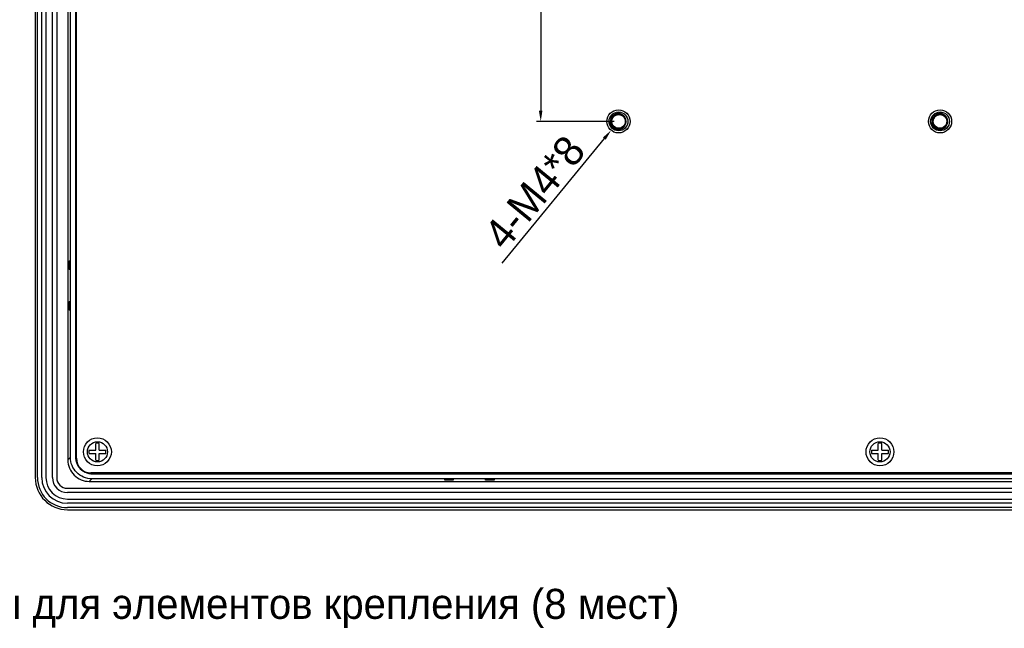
# Model space of a CAD drawing. Extents: x -23 to 1166, y 63 to 904.
# Tile 3 of 8: x 696 to 925, y 366 to 508. Entities that reach past the tile are written whole.
import ezdxf

# ---------------------------------------------------------------- set-up
doc = ezdxf.new("R2010")
doc.units = 0
doc.header["$LTSCALE"] = 65.395
doc.header["$PDMODE"] = 3
doc.header["$PDSIZE"] = 8
doc.layers.get('0').update_dxf_attribs({"linetype": 'CONTINUOUS'})
doc.layers.get('DEFPOINTS').update_dxf_attribs({"linetype": 'CONTINUOUS'})
for name, color, linetype in [('B-M4-1_DXF_CONTINUOUS_LINE', 7, 'CONTINUOUS'), ('FE6156-SC_DXF_CONTINUOUS_L', 7, 'CONTINUOUS'), ('SPCC-COVER_DXF_CONTINUOUS_', 7, 'CONTINUOUS'), ('TC_DXF_CONTINUOUS_LINE', 7, 'CONTINUOUS')]:
    doc.layers.add(name, color=color, linetype=linetype)
doc.dimstyles.get("Standard").update_dxf_attribs({"dimtxt": 7, "dimasz": 2.5, "dimexe": 1, "dimexo": 1, "dimgap": 1, "dimtad": 1, "dimdec": 1, "dimtxsty": 'STANDARD', "dimcen": 0, "dimazin": 3, "dimtp": 0.1, "dimtm": 0.1, "dimtfac": 1, "dimtdec": 1, "dimtofl": 0, "dimtmove": 0, "dimatfit": 3, "dimtolj": 1})

# ---------------------------------------------------------------- blocks, each defined once
blk = doc.blocks.new('*D11')
at = {"color": 0}
for p, q in [((834.34, 559.55), (816.2, 559.55)), ((817.2, 557.05), (817.2, 487.05)), ((834.34, 484.55), (816.2, 484.55))]:
    blk.add_line(p, q, dxfattribs=at)
for points in [[(816.78, 557.05), (817.61, 557.05), (817.2, 559.55)], [(816.78, 487.05), (817.61, 487.05), (817.2, 484.55)]]:
    blk.add_solid(points, dxfattribs=at)
at = {"layer": 'DEFPOINTS', "color": 0}
for p in [(835.34, 559.55), (817.2, 484.55), (835.34, 484.55)]:
    blk.add_point(p, dxfattribs=at)
at = {"color": 0, "insert": (812.64, 522.05), "char_height": 7, "attachment_point": 5, "rotation": 90}
blk.add_mtext('\\A1;75', dxfattribs=at)
blk = doc.blocks.new('*D12')
at = {"color": 0}
blk.add_line((808.23, 451.54), (832.04, 480.54), dxfattribs=at)
blk.add_solid([(831.72, 480.81), (832.36, 480.28), (833.63, 482.47)], dxfattribs=at)
at = {"layer": 'DEFPOINTS', "color": 0}
for p in [(837.04, 486.63), (833.63, 482.47)]:
    blk.add_point(p, dxfattribs=at)
at = {"color": 0, "insert": (815.78, 468.01), "char_height": 7, "attachment_point": 5, "rotation": 50.612}
blk.add_mtext('\\A1;4-M4*8', dxfattribs=at)

msp = doc.modelspace()

# ---------------------------------------------------------------- linework, layer by layer
for p, q in [((713.42, 407.95), (713.42, 409.51)), ((714.22, 407.95), (714.22, 409.51)), ((895.92, 407.95), (895.92, 409.51)), ((896.72, 407.95), (896.72, 409.51)), ((711.86, 407.95), (713.42, 407.95)), ((711.86, 407.15), (713.42, 407.15)), ((713.42, 405.59), (713.42, 407.15)), ((714.22, 407.95), (715.78, 407.95)), ((714.22, 405.59), (714.22, 407.15)), ((714.22, 407.15), (715.78, 407.15)), ((894.36, 407.95), (895.92, 407.95)), ((894.36, 407.15), (895.92, 407.15)), ((895.92, 405.59), (895.92, 407.15)), ((896.72, 407.95), (898.28, 407.95)), ((896.72, 405.59), (896.72, 407.15)), ((896.72, 407.15), (898.28, 407.15))]:
    msp.add_line(p, q)
for centre, radius in [((713.82, 407.55), 3.25), ((713.82, 407.55), 2.35), ((896.32, 407.55), 3.25), ((896.32, 407.55), 2.35)]:
    msp.add_circle(centre, radius)
for centre, start, end in [((713.82, 407.55), 78.463, 101.537), ((896.32, 407.55), 78.463, 101.537), ((713.82, 407.55), 168.463, 191.537), ((713.82, 407.55), 348.463, 11.537), ((896.32, 407.55), 168.463, 191.537), ((896.32, 407.55), 348.463, 11.537), ((713.82, 407.55), 258.463, 281.537), ((896.32, 407.55), 258.463, 281.537)]:
    msp.add_arc(centre, 2, start, end)
at = {"layer": 'B-M4-1_DXF_CONTINUOUS_LINE', "color": 7, "linetype": 'CONTINUOUS'}
for p, q in [((833.7, 484.6), (833.74, 484.88)), ((833.7, 484.55), (833.71, 484.63)), ((833.7, 484.59), (833.7, 484.6)), ((833.72, 484.3), (833.7, 484.59)), ((833.7, 484.51), (833.7, 484.54)), ((833.72, 484.8), (833.72, 484.85)), ((833.99, 485.48), (834.02, 485.52)), ((834.19, 485.71), (834.23, 485.75)), ((834.24, 485.77), (834.49, 485.95)), ((834.36, 485.85), (834.62, 486)), ((834.42, 485.91), (834.48, 485.94)), ((834.49, 485.95), (834.76, 486.09)), ((834.53, 485.97), (834.63, 486.03)), ((834.56, 485.99), (834.6, 486.02)), ((834.57, 486), (834.66, 486.04)), ((834.58, 486), (834.63, 486.03)), ((834.62, 486), (834.89, 486.1)), ((834.63, 486.03), (834.75, 486.08)), ((834.63, 486.02), (834.69, 486.05)), ((834.63, 486.03), (834.69, 486.05)), ((834.63, 486.03), (834.63, 486.03)), ((834.64, 486.03), (834.63, 486.03)), ((834.66, 486.04), (834.65, 486.04)), ((834.66, 486.04), (834.65, 486.04)), ((834.66, 486.05), (834.66, 486.04)), ((834.67, 486.04), (834.66, 486.04)), ((834.76, 486.09), (835.06, 486.17)), ((834.79, 486.09), (834.79, 486.09)), ((834.79, 486.09), (834.79, 486.09)), ((834.81, 486.1), (834.95, 486.14)), ((834.83, 486.11), (834.89, 486.13)), ((834.83, 486.11), (834.83, 486.11)), ((834.83, 486.11), (834.83, 486.11)), ((834.88, 486.12), (834.87, 486.12)), ((834.89, 486.12), (834.87, 486.12)), ((834.88, 486.12), (834.88, 486.12)), ((835.06, 486.17), (835.37, 486.19)), ((835.1, 486.17), (835.25, 486.19)), ((835.11, 486.17), (835.17, 486.18)), ((835.27, 486.19), (835.28, 486.19)), ((835.37, 486.19), (835.67, 486.16)), ((835.41, 486.18), (835.56, 486.17)), ((835.42, 486.18), (835.48, 486.18)), ((835.67, 486.16), (835.96, 486.07)), ((835.77, 486.13), (835.85, 486.1)), ((835.82, 486.11), (835.89, 486.09)), ((835.83, 486.12), (835.89, 486.09)), ((836, 486.01), (836.01, 486.02)), ((836.01, 486.02), (836.01, 486.02)), ((836.01, 486.02), (836.01, 486.02)), ((836.02, 486.04), (836.06, 486.01)), ((836.06, 486.02), (836.13, 485.98)), ((836.13, 485.98), (836.17, 485.96)), ((836.14, 485.98), (836.18, 485.95)), ((836.15, 485.97), (836.22, 485.92)), ((836.16, 485.97), (836.17, 485.96)), ((836.17, 485.96), (836.2, 485.94)), ((836.3, 485.87), (836.37, 485.82)), ((836.31, 485.86), (836.4, 485.8)), ((836.39, 485.8), (836.42, 485.78)), ((836.4, 485.8), (836.43, 485.76)), ((836.4, 485.79), (836.46, 485.74)), ((836.55, 485.65), (836.57, 485.63)), ((836.55, 485.65), (836.57, 485.63)), ((836.61, 485.57), (836.66, 485.5)), ((836.83, 485.2), (836.88, 485.1)), ((836.93, 484.91), (836.95, 484.8)), ((836.97, 484.56), (836.97, 484.55)), ((836.97, 484.55), (836.97, 484.5)), ((908.7, 484.6), (908.74, 484.88)), ((908.7, 484.55), (908.71, 484.63)), ((908.7, 484.59), (908.7, 484.6)), ((908.72, 484.3), (908.7, 484.59)), ((908.7, 484.51), (908.7, 484.54)), ((908.72, 484.8), (908.72, 484.85)), ((908.99, 485.48), (909.02, 485.52)), ((909.19, 485.71), (909.23, 485.75)), ((909.24, 485.77), (909.49, 485.95)), ((909.36, 485.85), (909.62, 486)), ((909.42, 485.91), (909.48, 485.94)), ((909.49, 485.95), (909.76, 486.09)), ((909.53, 485.97), (909.63, 486.03)), ((909.56, 485.99), (909.6, 486.02)), ((909.57, 486), (909.66, 486.04)), ((909.58, 486), (909.63, 486.03)), ((909.62, 486), (909.89, 486.1)), ((909.63, 486.03), (909.75, 486.08)), ((909.63, 486.02), (909.69, 486.05)), ((909.63, 486.03), (909.69, 486.05)), ((909.63, 486.03), (909.63, 486.03)), ((909.64, 486.03), (909.63, 486.03)), ((909.66, 486.04), (909.65, 486.04)), ((909.66, 486.04), (909.65, 486.04)), ((909.66, 486.05), (909.66, 486.04)), ((909.67, 486.04), (909.66, 486.04)), ((909.76, 486.09), (910.06, 486.17)), ((909.79, 486.09), (909.79, 486.09)), ((909.79, 486.09), (909.79, 486.09)), ((909.81, 486.1), (909.95, 486.14)), ((909.83, 486.1), (909.92, 486.14)), ((909.83, 486.11), (909.89, 486.13)), ((909.83, 486.11), (909.83, 486.11)), ((909.83, 486.11), (909.83, 486.11)), ((909.88, 486.12), (909.87, 486.12)), ((909.89, 486.12), (909.87, 486.12)), ((909.88, 486.12), (909.88, 486.12)), ((910.06, 486.17), (910.37, 486.19)), ((910.1, 486.17), (910.25, 486.19)), ((910.11, 486.17), (910.17, 486.18)), ((910.27, 486.19), (910.28, 486.19)), ((910.37, 486.19), (910.67, 486.16)), ((910.41, 486.18), (910.56, 486.17)), ((910.42, 486.18), (910.48, 486.18)), ((910.67, 486.16), (910.96, 486.07)), ((910.77, 486.13), (910.85, 486.1)), ((910.82, 486.11), (910.89, 486.09)), ((910.83, 486.12), (910.89, 486.09)), ((911, 486.01), (911.01, 486.02)), ((911.01, 486.02), (911.01, 486.02)), ((911.01, 486.02), (911.01, 486.02)), ((911.02, 486.04), (911.06, 486.01)), ((911.06, 486.02), (911.13, 485.98)), ((911.13, 485.98), (911.17, 485.96)), ((911.14, 485.98), (911.18, 485.95)), ((911.15, 485.97), (911.22, 485.92)), ((911.16, 485.97), (911.17, 485.96)), ((911.17, 485.96), (911.2, 485.94)), ((911.3, 485.87), (911.37, 485.82)), ((911.31, 485.86), (911.4, 485.8)), ((911.39, 485.8), (911.42, 485.78)), ((911.4, 485.8), (911.43, 485.76)), ((911.4, 485.79), (911.46, 485.74)), ((911.55, 485.65), (911.57, 485.63)), ((911.55, 485.65), (911.57, 485.63)), ((911.61, 485.57), (911.66, 485.5)), ((911.83, 485.2), (911.88, 485.1)), ((911.93, 484.91), (911.95, 484.8)), ((911.97, 484.56), (911.97, 484.55)), ((911.97, 484.55), (911.97, 484.5)), ((833.79, 484.01), (833.72, 484.3)), ((833.91, 483.74), (833.79, 484.01)), ((834.08, 483.5), (833.91, 483.74)), ((834.29, 483.29), (834.08, 483.5)), ((834.24, 483.34), (834.14, 483.45)), ((834.2, 483.37), (834.17, 483.41)), ((834.2, 483.38), (834.17, 483.4)), ((834.23, 483.35), (834.2, 483.37)), ((834.36, 483.24), (834.29, 483.3)), ((834.47, 483.16), (834.29, 483.29)), ((834.36, 483.24), (834.31, 483.28)), ((834.4, 483.21), (834.36, 483.24)), ((834.39, 483.22), (834.36, 483.24)), ((834.45, 483.18), (834.39, 483.22)), ((834.52, 483.13), (834.54, 483.17)), ((834.62, 483.09), (834.52, 483.14)), ((834.62, 483.08), (834.58, 483.11)), ((834.64, 483.08), (834.58, 483.1)), ((834.69, 483.05), (834.62, 483.08)), ((835.08, 482.93), (834.78, 483.01)), ((834.88, 482.99), (834.87, 482.99)), ((834.98, 482.59), (834.98, 482.58)), ((834.98, 482.59), (834.98, 482.59)), ((835.39, 482.92), (835.08, 482.93)), ((835.29, 482.92), (835.21, 482.93)), ((835.69, 482.95), (835.39, 482.92)), ((835.6, 482.94), (835.49, 482.93)), ((835.98, 483.05), (835.69, 482.95)), ((835.77, 482.98), (835.77, 482.98)), ((835.96, 483.04), (835.8, 482.99)), ((835.9, 483.02), (835.83, 483)), ((835.92, 483.02), (835.89, 483.01)), ((835.9, 483.02), (835.89, 483.02)), ((835.96, 483.04), (835.95, 483.03)), ((836.16, 483.13), (836.09, 483.1)), ((836.72, 483.69), (836.67, 483.6)), ((836.72, 483.69), (836.67, 483.62)), ((836.78, 483.78), (836.77, 483.77)), ((836.8, 483.83), (836.78, 483.78)), ((836.85, 483.95), (836.83, 483.87)), ((836.9, 484.06), (836.89, 484.05)), ((836.91, 484.11), (836.9, 484.06)), ((836.94, 484.25), (836.93, 484.16)), ((836.97, 484.4), (836.96, 484.37)), ((836.97, 484.47), (836.97, 484.4)), ((908.79, 484.01), (908.72, 484.3)), ((908.91, 483.74), (908.79, 484.01)), ((909.08, 483.5), (908.91, 483.74)), ((909.29, 483.29), (909.08, 483.5)), ((909.24, 483.34), (909.14, 483.45)), ((909.2, 483.37), (909.17, 483.41)), ((909.2, 483.38), (909.17, 483.4)), ((909.23, 483.35), (909.2, 483.37)), ((909.36, 483.24), (909.29, 483.3)), ((909.47, 483.16), (909.29, 483.29)), ((909.36, 483.24), (909.31, 483.28)), ((909.4, 483.21), (909.36, 483.24)), ((909.39, 483.22), (909.36, 483.24)), ((909.45, 483.18), (909.39, 483.22)), ((909.52, 483.13), (909.54, 483.17)), ((909.62, 483.09), (909.52, 483.14)), ((909.62, 483.08), (909.58, 483.11)), ((909.64, 483.08), (909.58, 483.1)), ((909.69, 483.05), (909.62, 483.08)), ((910.08, 482.93), (909.78, 483.01)), ((909.88, 482.99), (909.87, 482.99)), ((909.98, 482.59), (909.98, 482.58)), ((909.98, 482.59), (909.98, 482.59)), ((910.39, 482.92), (910.08, 482.93)), ((910.29, 482.92), (910.21, 482.93)), ((910.69, 482.95), (910.39, 482.92)), ((910.6, 482.94), (910.49, 482.93)), ((910.98, 483.05), (910.69, 482.95)), ((910.77, 482.98), (910.77, 482.98)), ((910.96, 483.04), (910.8, 482.99)), ((910.9, 483.02), (910.83, 483)), ((910.92, 483.02), (910.89, 483.01)), ((910.9, 483.02), (910.89, 483.02)), ((910.96, 483.04), (910.95, 483.03)), ((911.16, 483.13), (911.09, 483.1)), ((911.72, 483.69), (911.67, 483.6)), ((911.72, 483.69), (911.67, 483.62)), ((911.78, 483.78), (911.77, 483.77)), ((911.8, 483.83), (911.78, 483.78)), ((911.85, 483.95), (911.83, 483.87)), ((911.9, 484.06), (911.89, 484.05)), ((911.91, 484.11), (911.9, 484.06)), ((911.94, 484.25), (911.93, 484.16)), ((911.97, 484.4), (911.96, 484.37)), ((911.97, 484.47), (911.97, 484.4))]:
    msp.add_line(p, q, dxfattribs=at)
for points in [[(833.71, 484.41), (833.7, 484.57), (833.73, 484.88), (833.82, 485.17), (833.96, 485.45), (834.15, 485.69), (834.39, 485.89), (834.44, 485.92)], [(834.44, 483.19), (834.37, 483.23), (834.14, 483.43), (833.95, 483.68), (833.81, 483.95), (833.73, 484.24), (833.7, 484.55), (833.73, 484.86), (833.81, 485.15), (833.95, 485.42), (834.14, 485.67), (834.37, 485.87), (834.43, 485.91)], [(834.78, 483.01), (834.51, 483.14), (834.26, 483.32), (834.05, 483.54), (833.88, 483.8), (833.77, 484.09), (833.71, 484.39), (833.7, 484.7), (833.76, 485), (833.87, 485.28), (834.03, 485.54), (834.24, 485.77)], [(834.17, 483.4), (833.98, 483.64), (833.83, 483.91), (833.74, 484.2), (833.7, 484.51), (833.7, 484.53)], [(833.71, 484.4), (833.7, 484.48), (833.7, 484.51)], [(833.74, 484.88), (833.83, 485.16), (833.96, 485.42), (834.14, 485.66), (834.36, 485.85)], [(833.8, 485.11), (833.81, 485.14), (833.81, 485.15)], [(833.92, 485.38), (833.95, 485.42), (833.95, 485.42)], [(834.1, 485.63), (834.13, 485.66), (834.13, 485.67)], [(834.33, 485.84), (834.36, 485.87), (834.36, 485.87)], [(834.66, 486.04), (834.95, 486.14), (835.25, 486.19), (835.56, 486.18), (835.86, 486.1), (836.14, 485.98)], [(834.83, 486.1), (834.92, 486.14), (834.95, 486.14)], [(834.89, 486.1), (835.18, 486.15), (835.47, 486.15), (835.61, 486.13)], [(834.92, 486.14), (835.22, 486.19), (835.53, 486.18)], [(835.53, 486.18), (835.83, 486.11), (836.11, 485.99), (836.13, 485.98)], [(835.58, 486.17), (835.59, 486.17), (835.62, 486.16)], [(835.88, 486.1), (835.89, 486.09), (835.92, 486.08)], [(835.96, 486.07), (836.23, 485.92), (836.47, 485.73), (836.67, 485.5), (836.83, 485.23), (836.93, 484.94), (836.97, 484.64), (836.96, 484.33), (836.89, 484.03), (836.76, 483.75)], [(836.28, 485.88), (836.35, 485.84), (836.37, 485.82)], [(836.29, 485.88), (836.37, 485.83), (836.59, 485.61), (836.76, 485.36), (836.89, 485.08), (836.96, 484.78), (836.97, 484.47), (836.93, 484.17), (836.83, 483.88), (836.68, 483.61)], [(836.55, 485.65), (836.61, 485.58), (836.67, 485.49)], [(836.59, 485.6), (836.63, 485.56), (836.68, 485.48)], [(836.76, 485.36), (836.78, 485.32), (836.82, 485.23)], [(836.76, 485.35), (836.8, 485.3), (836.83, 485.21)], [(836.88, 485.08), (836.9, 485.04), (836.92, 484.94)], [(836.89, 485.07), (836.91, 485.01), (836.93, 484.92)], [(836.96, 484.78), (836.96, 484.74), (836.97, 484.66)], [(836.96, 484.76), (836.97, 484.71), (836.97, 484.64)], [(908.71, 484.41), (908.7, 484.57), (908.73, 484.88), (908.82, 485.17), (908.96, 485.45), (909.15, 485.69), (909.39, 485.89), (909.44, 485.92)], [(909.44, 483.19), (909.37, 483.23), (909.14, 483.43), (908.95, 483.68), (908.81, 483.95), (908.73, 484.24), (908.7, 484.55), (908.73, 484.86), (908.81, 485.15), (908.95, 485.42), (909.14, 485.67), (909.37, 485.87), (909.43, 485.91)], [(909.78, 483.01), (909.51, 483.14), (909.26, 483.32), (909.05, 483.54), (908.88, 483.8), (908.77, 484.09), (908.71, 484.39), (908.7, 484.7), (908.76, 485), (908.87, 485.28), (909.03, 485.54), (909.24, 485.77)], [(909.17, 483.4), (908.98, 483.64), (908.83, 483.91), (908.74, 484.2), (908.7, 484.51), (908.7, 484.53)], [(908.71, 484.4), (908.7, 484.48), (908.7, 484.51)], [(908.74, 484.88), (908.83, 485.16), (908.96, 485.42), (909.14, 485.66), (909.36, 485.85)], [(908.8, 485.11), (908.81, 485.14), (908.81, 485.15)], [(908.92, 485.38), (908.95, 485.42), (908.95, 485.42)], [(909.1, 485.63), (909.13, 485.66), (909.13, 485.67)], [(909.33, 485.84), (909.36, 485.87), (909.36, 485.87)], [(909.66, 486.04), (909.95, 486.14), (910.25, 486.19), (910.56, 486.18), (910.86, 486.1), (911.14, 485.98)], [(909.89, 486.1), (910.18, 486.15), (910.47, 486.15), (910.61, 486.13)], [(909.92, 486.14), (910.22, 486.19), (910.53, 486.18)], [(910.53, 486.18), (910.83, 486.11), (911.11, 485.99), (911.13, 485.98)], [(910.58, 486.17), (910.59, 486.17), (910.62, 486.16)], [(910.88, 486.1), (910.89, 486.09), (910.92, 486.08)], [(910.96, 486.07), (911.23, 485.92), (911.47, 485.73), (911.67, 485.5), (911.83, 485.23), (911.93, 484.94), (911.97, 484.64), (911.96, 484.33), (911.89, 484.03), (911.76, 483.75)], [(911.28, 485.88), (911.35, 485.84), (911.37, 485.82)], [(911.29, 485.88), (911.37, 485.83), (911.59, 485.61), (911.76, 485.36), (911.89, 485.08), (911.96, 484.78), (911.97, 484.47), (911.93, 484.17), (911.83, 483.88), (911.68, 483.61)], [(911.55, 485.65), (911.61, 485.58), (911.67, 485.49)], [(911.59, 485.6), (911.63, 485.56), (911.68, 485.48)], [(911.76, 485.36), (911.78, 485.32), (911.82, 485.23)], [(911.76, 485.35), (911.8, 485.3), (911.83, 485.21)], [(911.88, 485.08), (911.9, 485.04), (911.92, 484.94)], [(911.89, 485.07), (911.91, 485.01), (911.93, 484.92)], [(911.96, 484.78), (911.96, 484.74), (911.97, 484.66)], [(911.96, 484.76), (911.97, 484.71), (911.97, 484.64)], [(833.74, 484.2), (833.73, 484.23), (833.73, 484.25)], [(833.77, 484.1), (833.74, 484.17), (833.74, 484.21)], [(833.83, 483.91), (833.82, 483.94), (833.81, 483.95)], [(833.88, 483.81), (833.84, 483.88), (833.83, 483.92)], [(833.94, 483.69), (833.94, 483.69), (833.92, 483.74)], [(833.98, 483.64), (833.96, 483.66), (833.95, 483.68)], [(834.05, 483.55), (834, 483.61), (833.97, 483.65)], [(834.2, 483.38), (834.13, 483.44), (834.13, 483.44)], [(834.2, 483.38), (834.15, 483.42), (834.14, 483.43)], [(834.46, 483.17), (834.41, 483.2), (834.39, 483.22)], [(834.48, 483.16), (834.44, 483.18), (834.4, 483.21)], [(834.7, 483.05), (834.63, 483.07), (834.58, 483.1)], [(834.71, 483.04), (834.65, 483.06), (834.59, 483.1)], [(834.74, 483.03), (834.71, 483.04), (834.64, 483.08)], [(834.72, 483.04), (834.68, 483.05), (834.65, 483.07)], [(834.99, 482.96), (834.92, 482.97), (834.85, 482.99)], [(835, 482.95), (834.94, 482.96), (834.86, 482.99)], [(835.04, 482.94), (835.01, 482.95), (834.89, 482.98)], [(835.02, 482.95), (834.98, 482.95), (834.95, 482.96)], [(835.29, 482.92), (835.23, 482.92), (835.15, 482.93)], [(835.31, 482.92), (835.25, 482.92), (835.16, 482.93)], [(835.34, 482.92), (835.31, 482.91), (835.19, 482.93)], [(835.32, 482.92), (835.28, 482.92), (835.25, 482.92)], [(835.6, 482.94), (835.53, 482.93), (835.45, 482.92)], [(835.62, 482.94), (835.56, 482.93), (835.46, 482.93)], [(835.65, 482.95), (835.62, 482.94), (835.5, 482.93)], [(835.63, 482.94), (835.59, 482.93), (835.56, 482.93)], [(835.91, 483.02), (835.86, 483), (835.77, 482.98)], [(835.95, 483.04), (835.92, 483.02), (835.8, 482.99)], [(836.76, 483.75), (836.59, 483.5), (836.37, 483.28), (836.18, 483.15)], [(836.81, 483.84), (836.65, 483.57), (836.44, 483.34), (836.2, 483.16)], [(836.43, 483.34), (836.39, 483.3), (836.38, 483.29)], [(836.44, 483.35), (836.42, 483.32), (836.4, 483.31)], [(836.64, 483.57), (836.61, 483.52), (836.6, 483.51)], [(836.65, 483.57), (836.63, 483.55), (836.62, 483.54)], [(836.81, 483.84), (836.8, 483.81), (836.79, 483.79)], [(836.97, 484.49), (836.97, 484.43), (836.92, 484.12), (836.81, 483.84)], [(836.91, 484.13), (836.91, 484.09), (836.9, 484.08)], [(908.74, 484.2), (908.73, 484.23), (908.73, 484.25)], [(908.77, 484.1), (908.74, 484.17), (908.74, 484.21)], [(908.83, 483.91), (908.82, 483.94), (908.81, 483.95)], [(908.88, 483.81), (908.84, 483.88), (908.83, 483.92)], [(908.94, 483.69), (908.94, 483.69), (908.92, 483.74)], [(908.98, 483.64), (908.96, 483.66), (908.95, 483.68)], [(909.05, 483.55), (909, 483.61), (908.97, 483.65)], [(909.2, 483.38), (909.13, 483.44), (909.13, 483.44)], [(909.2, 483.38), (909.15, 483.42), (909.14, 483.43)], [(909.46, 483.17), (909.41, 483.2), (909.39, 483.22)], [(909.48, 483.16), (909.44, 483.18), (909.4, 483.21)], [(909.7, 483.05), (909.63, 483.07), (909.58, 483.1)], [(909.71, 483.04), (909.65, 483.06), (909.59, 483.1)], [(909.74, 483.03), (909.71, 483.04), (909.64, 483.08)], [(909.72, 483.04), (909.68, 483.05), (909.65, 483.07)], [(909.99, 482.96), (909.92, 482.97), (909.85, 482.99)], [(910, 482.95), (909.94, 482.96), (909.86, 482.99)], [(910.04, 482.94), (910.01, 482.95), (909.89, 482.98)], [(910.02, 482.95), (909.98, 482.95), (909.95, 482.96)], [(910.29, 482.92), (910.23, 482.92), (910.15, 482.93)], [(910.31, 482.92), (910.25, 482.92), (910.16, 482.93)], [(910.34, 482.92), (910.31, 482.91), (910.19, 482.93)], [(910.32, 482.92), (910.28, 482.92), (910.25, 482.92)], [(910.6, 482.94), (910.53, 482.93), (910.45, 482.92)], [(910.62, 482.94), (910.56, 482.93), (910.46, 482.93)], [(910.65, 482.95), (910.62, 482.94), (910.5, 482.93)], [(910.63, 482.94), (910.59, 482.93), (910.56, 482.93)], [(910.91, 483.02), (910.86, 483), (910.77, 482.98)], [(910.95, 483.04), (910.92, 483.02), (910.8, 482.99)], [(911.76, 483.75), (911.59, 483.5), (911.37, 483.28), (911.18, 483.15)], [(911.81, 483.84), (911.65, 483.57), (911.44, 483.34), (911.2, 483.16)], [(911.43, 483.34), (911.39, 483.3), (911.38, 483.29)], [(911.44, 483.35), (911.42, 483.32), (911.4, 483.31)], [(911.64, 483.57), (911.61, 483.52), (911.6, 483.51)], [(911.65, 483.57), (911.63, 483.55), (911.62, 483.54)], [(911.81, 483.84), (911.8, 483.81), (911.79, 483.79)], [(911.97, 484.49), (911.97, 484.43), (911.92, 484.12), (911.81, 483.84)], [(911.91, 484.13), (911.91, 484.09), (911.9, 484.08)]]:
    msp.add_lwpolyline(points, dxfattribs=at)
for centre, radius in [((835.34, 484.55), 2.69), ((910.34, 484.55), 2.69), ((835.34, 484.55), 2.2), ((835.34, 484.55), 1.6), ((910.34, 484.55), 2.2), ((910.34, 484.55), 1.6)]:
    msp.add_circle(centre, radius, dxfattribs=at)
for centre, radius, start, end in [((835.34, 484.55), 1.66, 325.4168, 275.2265), ((835.34, 484.55), 1.79, 223.3412, 16.6588), ((835.31, 484.56), 1.62, 116.0529, 116.3393), ((835.31, 484.56), 1.62, 115.2624, 115.7903), ((835.31, 484.56), 1.62, 115.7904, 116.0529), ((835.31, 484.56), 1.62, 114.8246, 115.2624), ((835.31, 484.56), 1.62, 114.2362, 114.6199), ((835.31, 484.55), 1.63, 113.9153, 114.2362), ((835.31, 484.55), 1.63, 112.6676, 113.449), ((835.31, 484.55), 1.63, 113.5283, 113.7958), ((835.31, 484.55), 1.63, 108.867, 112.6677), ((835.31, 484.56), 1.62, 108.5407, 108.7857), ((835.31, 484.56), 1.62, 108.3315, 108.5407), ((835.31, 484.56), 1.62, 108.108, 108.3315), ((835.31, 484.56), 1.62, 107.6251, 108.108), ((835.31, 484.56), 1.62, 107.2688, 107.6251), ((835.31, 484.56), 1.62, 106.2821, 107.1177), ((835.31, 484.56), 1.62, 105.8849, 106.2821), ((835.31, 484.56), 1.62, 105.6196, 105.8849), ((835.31, 484.57), 1.61, 79.1226, 105.2181), ((835.31, 484.57), 1.61, 64.2649, 79.0787), ((835.31, 484.57), 1.61, 58.7411, 64.1659), ((835.31, 484.57), 1.61, 57.7541, 58.74), ((835.31, 484.57), 1.61, 56.0341, 57.7539), ((835.31, 484.57), 1.61, 48.4845, 56.0319), ((835.31, 484.58), 1.6, 41.5456, 48.4756), ((910.34, 484.55), 1.66, 325.4168, 275.2265), ((910.34, 484.55), 1.79, 223.3412, 16.6588), ((910.31, 484.56), 1.62, 116.0529, 116.3393), ((910.31, 484.56), 1.62, 115.2624, 115.7903), ((910.31, 484.56), 1.62, 115.7904, 116.0529), ((910.31, 484.56), 1.62, 114.8246, 115.2624), ((910.31, 484.56), 1.62, 114.2362, 114.6199), ((910.31, 484.55), 1.63, 113.9153, 114.2362), ((910.31, 484.55), 1.63, 112.6676, 113.449), ((910.31, 484.55), 1.63, 113.5283, 113.7958), ((910.31, 484.55), 1.63, 108.867, 112.6677), ((910.31, 484.56), 1.62, 108.5407, 108.7857), ((910.31, 484.56), 1.62, 108.3315, 108.5407), ((910.31, 484.56), 1.62, 108.108, 108.3315), ((910.31, 484.56), 1.62, 107.6251, 108.108), ((910.31, 484.56), 1.62, 107.2688, 107.6251), ((910.31, 484.56), 1.62, 106.2821, 107.1177), ((910.31, 484.56), 1.62, 105.8849, 106.2821), ((910.31, 484.56), 1.62, 105.6196, 105.8849), ((910.31, 484.57), 1.61, 79.1226, 105.2181), ((910.31, 484.57), 1.61, 64.2649, 79.0787), ((910.31, 484.57), 1.61, 58.7411, 64.1659), ((910.31, 484.57), 1.61, 57.7541, 58.74), ((910.31, 484.57), 1.61, 56.0341, 57.7539), ((910.31, 484.57), 1.61, 48.4845, 56.0319), ((910.31, 484.58), 1.6, 41.5456, 48.4756), ((835.34, 484.55), 2, 257.0941, 259.7147), ((835.38, 484.54), 1.99, 257.7472, 258.1602), ((835.33, 484.54), 1.99, 259.716, 259.9236), ((835.38, 484.53), 1.99, 258.3202, 258.503), ((835.34, 484.55), 2, 260.1286, 290.1286), ((835.33, 484.54), 1.99, 259.9236, 260.1286), ((835.38, 484.53), 1.99, 258.503, 258.6851), ((835.34, 484.55), 2, 285.535, 290.1247), ((835.51, 484.59), 1.98, 284.0849, 284.88), ((835.23, 484.73), 1.84, 300.0035, 303.1082), ((910.34, 484.55), 2, 257.0941, 259.7147), ((910.38, 484.54), 1.99, 257.7472, 258.1602), ((910.33, 484.54), 1.99, 259.716, 259.9236), ((910.38, 484.53), 1.99, 258.3202, 258.503), ((910.34, 484.55), 2, 260.1286, 290.1286), ((910.33, 484.54), 1.99, 259.9236, 260.1286), ((910.38, 484.53), 1.99, 258.503, 258.6851), ((910.34, 484.55), 2, 285.535, 290.1247), ((910.51, 484.59), 1.98, 284.0849, 284.88), ((910.23, 484.73), 1.84, 300.0035, 303.1082)]:
    msp.add_arc(centre, radius, start, end, dxfattribs=at)
for points, knots in [([(833.41, 484.55), (833.4, 484.33), (833.47, 483.87), (833.8, 483.27), (834.31, 482.81), (834.74, 482.64), (834.96, 482.59)], [0, 0, 0, 0, 0.249962, 0.499943, 0.749959, 1, 1, 1, 1]), ([(837.05, 485.06), (837.02, 485.17), (836.94, 485.38), (836.77, 485.66), (836.55, 485.91), (836.2, 486.19), (835.68, 486.4), (835.01, 486.42), (834.37, 486.21), (833.85, 485.79), (833.5, 485.21), (833.41, 484.77), (833.41, 484.55)], [0, 0, 0, 0, 0.062678, 0.125352, 0.18803, 0.250707, 0.375555, 0.50042, 0.625296, 0.750188, 0.875088, 1, 1, 1, 1]), ([(836.69, 483.6), (836.78, 483.69), (836.92, 483.92), (837.05, 484.29), (837.1, 484.68), (837.07, 484.94), (837.05, 485.06)], [0, 0, 0, 0, 0.249986, 0.499966, 0.749965, 1, 1, 1, 1]), ([(908.41, 484.55), (908.4, 484.33), (908.47, 483.87), (908.8, 483.27), (909.31, 482.81), (909.74, 482.64), (909.96, 482.59)], [0, 0, 0, 0, 0.249962, 0.499943, 0.749959, 1, 1, 1, 1]), ([(912.05, 485.06), (912.02, 485.17), (911.94, 485.38), (911.77, 485.66), (911.55, 485.91), (911.2, 486.19), (910.68, 486.4), (910.01, 486.42), (909.37, 486.21), (908.85, 485.79), (908.5, 485.21), (908.41, 484.77), (908.41, 484.55)], [0, 0, 0, 0, 0.062678, 0.125352, 0.18803, 0.250707, 0.375555, 0.50042, 0.625296, 0.750188, 0.875088, 1, 1, 1, 1]), ([(911.69, 483.6), (911.78, 483.69), (911.92, 483.92), (912.05, 484.29), (912.1, 484.68), (912.07, 484.94), (912.05, 485.06)], [0, 0, 0, 0, 0.249986, 0.499966, 0.749965, 1, 1, 1, 1]), ([(836, 482.67), (835.82, 482.62), (835.45, 482.58), (834.91, 482.68), (834.42, 482.93), (834.15, 483.18), (834.04, 483.33)], [0, 0, 0, 0, 0.250213, 0.500288, 0.750218, 1, 1, 1, 1]), ([(834.04, 483.33), (834.13, 483.24), (834.35, 483.09), (834.71, 482.93), (835.1, 482.86), (835.36, 482.88), (835.49, 482.9)], [0, 0, 0, 0, 0.250099, 0.500103, 0.75006, 1, 1, 1, 1]), ([(835.49, 482.9), (835.55, 482.91), (835.66, 482.93), (835.89, 483), (836.05, 483.07), (836.16, 483.13)], [0, 0, 0, 0, 0.250164, 0.500302, 1, 1, 1, 1]), ([(836.24, 483.19), (836.33, 483.24), (836.49, 483.37), (836.63, 483.52), (836.69, 483.6)], [0, 0, 0, 0, 0.499927, 1, 1, 1, 1]), ([(911, 482.67), (910.82, 482.62), (910.45, 482.58), (909.91, 482.68), (909.42, 482.93), (909.15, 483.18), (909.04, 483.33)], [0, 0, 0, 0, 0.250213, 0.500288, 0.750218, 1, 1, 1, 1]), ([(909.04, 483.33), (909.13, 483.24), (909.35, 483.09), (909.71, 482.93), (910.1, 482.86), (910.36, 482.88), (910.49, 482.9)], [0, 0, 0, 0, 0.250099, 0.500103, 0.75006, 1, 1, 1, 1]), ([(910.49, 482.9), (910.55, 482.91), (910.66, 482.93), (910.89, 483), (911.05, 483.07), (911.16, 483.13)], [0, 0, 0, 0, 0.250164, 0.500302, 1, 1, 1, 1]), ([(911.24, 483.19), (911.33, 483.24), (911.49, 483.37), (911.63, 483.52), (911.69, 483.6)], [0, 0, 0, 0, 0.499927, 1, 1, 1, 1])]:
    msp.add_open_spline(points, degree=3, knots=knots, dxfattribs=at)
at = {"layer": 'FE6156-SC_DXF_CONTINUOUS_L', "color": 7, "linetype": 'CONTINUOUS'}
for p, q in [((699.82, 401.55), (699.82, 642.55)), ((700.82, 401.55), (700.82, 642.55)), ((701.82, 642.55), (701.82, 401.55)), ((703.32, 401.55), (703.32, 642.55)), ((704.32, 642.55), (704.32, 401.55)), ((706.92, 638.45), (706.92, 405.65)), ((711.92, 400.66), (1080.72, 400.66)), ((706.82, 399.05), (1085.82, 399.05)), ((1085.82, 398.05), (706.82, 398.05)), ((706.82, 396.55), (1085.82, 396.55)), ((1085.82, 395.55), (706.82, 395.55)), ((1085.82, 394.55), (706.82, 394.55))]:
    msp.add_line(p, q, dxfattribs=at)
for centre, radius, start, end in [((711.92, 405.65), 5, 179.9858, 270.0142), ((706.82, 401.55), 7, 180, 270), ((706.82, 401.55), 6, 180, 270), ((706.82, 401.55), 5, 180, 270), ((706.82, 401.55), 3.5, 180, 270), ((706.82, 401.55), 2.5, 180, 270)]:
    msp.add_arc(centre, radius, start, end, dxfattribs=at)
at = {"layer": 'SPCC-COVER_DXF_CONTINUOUS_', "color": 7, "linetype": 'CONTINUOUS'}
for p, q in [((708.92, 406.05), (708.92, 638.05)), ((1080.32, 402.65), (712.32, 402.65))]:
    msp.add_line(p, q, dxfattribs=at)
for centre in [(835.34, 484.55), (910.34, 484.55)]:
    msp.add_circle(centre, 2.7, dxfattribs=at)
msp.add_arc((712.32, 406.05), 3.4, 180, 270, dxfattribs=at)
at = {"layer": 'TC_DXF_CONTINUOUS_LINE', "color": 7, "linetype": 'CONTINUOUS'}
for p, q in [((699.32, 642.55), (699.32, 401.55)), ((707.52, 406.25), (707.52, 637.86)), ((708.72, 637.86), (708.72, 406.25)), ((708.78, 637.79), (708.78, 406.31)), ((707.2, 452.05), (707.2, 450.05)), ((707.2, 452.05), (707.38, 452.05)), ((707.38, 450.05), (707.38, 452.05)), ((707.38, 450.05), (707.2, 450.05)), ((707.2, 442.55), (707.2, 440.55)), ((707.2, 442.55), (707.38, 442.55)), ((707.38, 440.55), (707.38, 442.55)), ((707.38, 440.55), (707.2, 440.55)), ((707.52, 406.25), (706.92, 405.65)), ((712.51, 402.45), (1080.12, 402.45)), ((1080.06, 402.52), (712.58, 402.52)), ((711.92, 400.66), (712.52, 401.25)), ((1080.12, 401.25), (712.52, 401.25)), ((794.82, 401.11), (796.82, 401.11)), ((794.82, 400.94), (794.82, 401.11)), ((796.82, 400.94), (794.82, 400.94)), ((796.82, 401.11), (796.82, 400.94)), ((804.32, 401.11), (806.32, 401.11)), ((804.32, 400.94), (804.32, 401.11)), ((806.32, 400.94), (804.32, 400.94)), ((806.32, 401.11), (806.32, 400.94)), ((706.82, 394.05), (1085.82, 394.05))]:
    msp.add_line(p, q, dxfattribs=at)
for centre, radius, start, end in [((712.5, 406.25), 3.78, 180.0041, 183.3872), ((712.55, 406.25), 3.83, 183.3971, 197.969), ((712.57, 406.31), 3.78, 180.0061, 184.1788), ((712.61, 406.31), 3.83, 184.1812, 197.9697), ((712.52, 406.28), 3.83, 252.0332, 266.6029), ((712.58, 406.34), 3.83, 252.0281, 265.8188), ((712.51, 406.23), 3.78, 266.6128, 269.9959), ((712.58, 406.3), 3.78, 265.8212, 269.9939), ((706.82, 401.55), 7.5, 180, 270)]:
    msp.add_arc(centre, radius, start, end, dxfattribs=at)
for points, knots in [([(712.52, 401.25), (711.87, 401.25), (710.55, 401.51), (708.89, 402.63), (707.78, 404.29), (707.52, 405.6), (707.52, 406.25)], [0, 0, 0, 0, 0.250036, 0.5, 0.749964, 1, 1, 1, 1]), ([(708.91, 405.07), (709.09, 404.51), (709.73, 403.46), (710.78, 402.82), (711.34, 402.64)], [0, 0, 0, 0, 0.5, 1, 1, 1, 1])]:
    msp.add_open_spline(points, degree=3, knots=knots, dxfattribs=at)

# ---------------------------------------------------------------- texts
msp.add_text('Пазы для элементов крепления (8 мест)', height=7).set_placement((673.13, 368.62))

# ---------------------------------------------------------------- dimensions: what is measured, and where the dimension line sits
dim = msp.add_linear_dim(base=(817.2, 484.55), p1=(835.34, 559.55), p2=(835.34, 484.55), angle=90, dimstyle='STANDARD')
dim.commit()
dim.dimension.update_dxf_attribs({"geometry": '*D11', "text_midpoint": (812.64, 522.05)})
dim = msp.add_diameter_dim_2p(p1=(837.04, 486.63), p2=(833.63, 482.47), text='4-M4*8', dimstyle='STANDARD')
dim.commit()
dim.dimension.update_dxf_attribs({"geometry": '*D12', "text_midpoint": (815.78, 468.01)})

doc.saveas('drawing.dxf')
